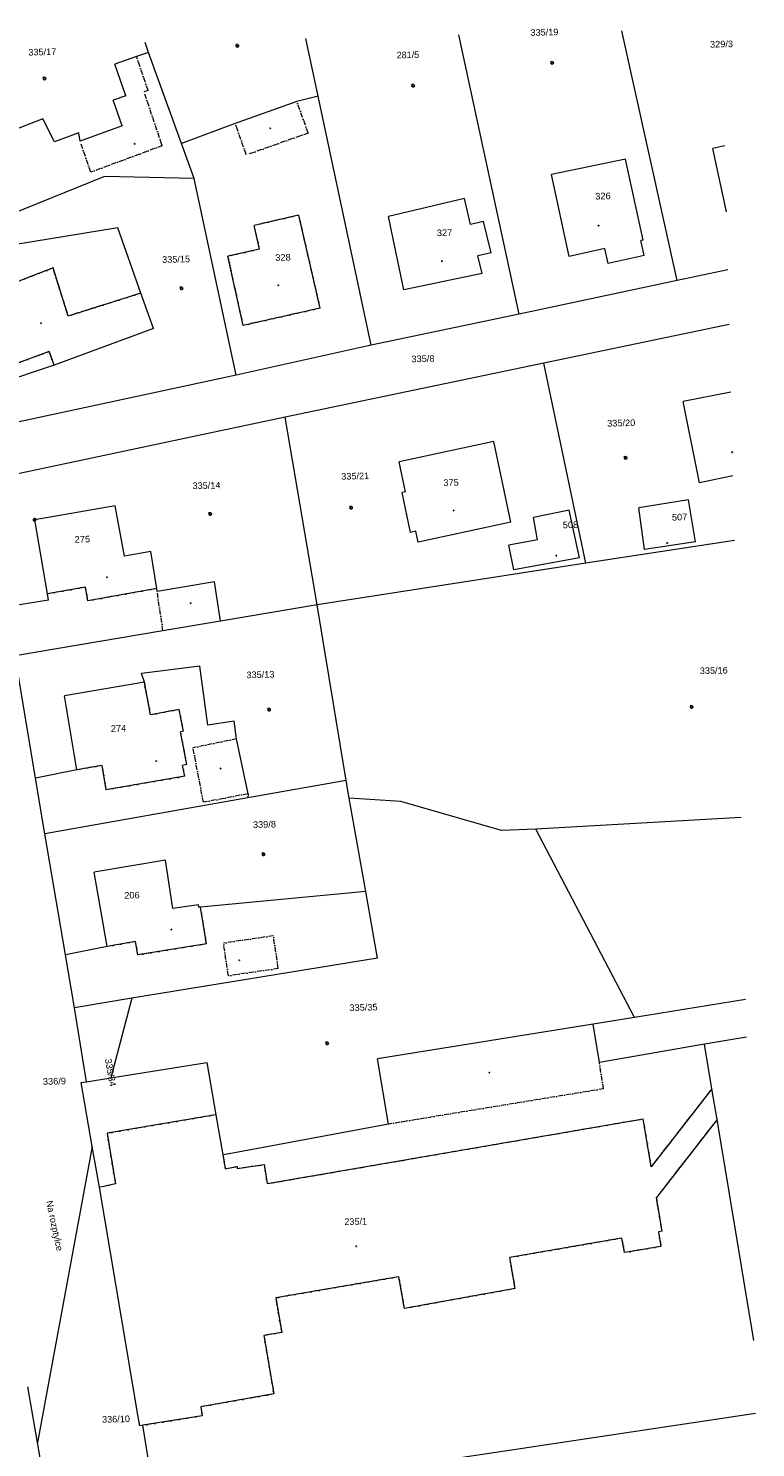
# Model space of a CAD drawing. Header units: millimetres. Extents: x -211955 to 157391, y -241491 to 94551.
# Tile 18 of 18: x 65669 to 153786, y -77518 to 94551. Entities that reach past the tile are written whole.
import ezdxf

# ---------------------------------------------------------------- set-up
doc = ezdxf.new("R2010")
doc.units = ezdxf.units.MM
doc.linetypes.add('Cerchovana_1', pattern=[1000, 600, -200, 0, -200])
doc.layers.add('XR$6$KATASTR_1', color=7, linetype='Continuous', lineweight=25)
doc.styles.add('ARIAL', font='ARIAL.TTF')

# ---------------------------------------------------------------- blocks, each defined once
blk = doc.blocks.new('1$0100')
at = {"layer": 'XR$6$KATASTR_1', "color": 7, "lineweight": 25}
blk.add_line((-50, 0), (50, 0), dxfattribs=at)
blk.add_lwpolyline([(190, 720), (530, 530), (720, 190), (720, -200), (530, -540), (190, -730), (-200, -730), (-540, -540), (-730, -200), (-730, 190), (-540, 530), (-200, 720), (190, 720)], close=True, dxfattribs=at)
blk = doc.blocks.new('3$0400')
at = {"layer": 'XR$6$KATASTR_1', "color": 7, "lineweight": 25}
blk.add_lwpolyline([(0, 0), (-380, 100), (-650, 370), (-750, 740), (-650, 1110), (-380, 1380), (-10, 1480), (360, 1380), (630, 1110), (730, 730), (630, 350), (360, 80), (-20, -20), (980, -20)], dxfattribs=at)
blk = doc.blocks.new('4$0200')
at = {"layer": 'XR$6$KATASTR_1', "color": 7, "lineweight": 25}
blk.add_lwpolyline([(90, 150), (180, 0), (90, -150), (-90, -150), (-180, 0), (-90, 150), (90, 150)], close=True, dxfattribs=at)
blk = doc.blocks.new('$280')
at = {"layer": 'XR$6$KATASTR_1', "color": 7, "lineweight": 25}
blk.add_lwpolyline([(0, 170), (100, 150), (150, 60), (170, 0), (150, -90), (70, -160), (0, -170), (-90, -140), (-150, -80), (-170, 0), (-150, 90), (-70, 160), (0, 170)], close=True, dxfattribs=at)

msp = doc.modelspace()

# ---------------------------------------------------------------- linework, layer by layer
at = {"layer": 'XR$6$KATASTR_1', "color": 126, "linetype": 'Continuous', "lineweight": 13}
for p, q in [((100776.205, 86320.755), (99295.84, 93306.813)), ((125125.933, 59905.215), (117820.358, 93757.532)), ((144282.429, 63982.378), (137564.515, 94237.925)), ((80240.677, 91642.829), (78772.547, 91136.969)), ((80240.677, 91642.829), (79811.607, 92832.745)), ((84240.783, 80586.855), (80240.677, 91642.829)), ((78772.547, 91136.969), (76144.006, 90222.763)), ((77477.772, 86384.069), (76144.006, 90222.763)), ((77477.772, 86384.069), (75930.395, 85846.272)), ((100776.205, 86320.755), (98211.319, 85668.174)), ((107192.506, 56127.89), (100776.205, 86320.755)), ((77026.713, 82722.014), (75930.395, 85846.272)), ((98211.319, 85668.174), (90723.633, 83015.261)), ((67432.789, 83588.911), (60357.17, 80855.997)), ((68840.742, 80812.336), (67432.789, 83588.911)), ((77026.713, 82722.014), (71940.311, 80867.745)), ((90723.633, 83015.261), (84240.783, 80586.855)), ((71775.785, 81874.041), (68840.742, 80812.336)), ((71940.311, 80867.745), (71775.785, 81874.041)), ((85773.978, 76362.899), (84240.783, 80586.855)), ((150047.049, 80307.425), (148614.043, 80002.478)), ((150047.049, 80307.425), (148614.043, 80002.478)), ((150241.639, 72309.792), (148614.043, 80002.478)), ((150241.639, 72309.792), (148614.043, 80002.478)), ((138032.478, 78704.712), (129035.287, 76835.314)), ((138032.478, 78704.712), (129035.287, 76835.314)), ((140172.234, 68873.85), (138032.478, 78704.712)), ((140172.234, 68873.85), (138032.478, 78704.712)), ((74875.282, 76587.869), (51776.23, 67223.243)), ((85773.978, 76362.899), (74875.282, 76587.869)), ((90825.695, 52508.717), (85773.978, 76362.899)), ((131177.719, 66894.484), (129035.287, 76835.314)), ((131177.719, 66894.484), (129035.287, 76835.314)), ((118492.641, 73938.02), (109293.295, 71743.609)), ((118492.641, 73938.02), (109293.295, 71743.609)), ((119250.032, 70765.504), (118492.641, 73938.02)), ((119250.032, 70765.504), (118492.641, 73938.02)), ((98436.046, 71909.569), (93014.658, 70667.334)), ((93674.779, 67792.54), (93014.658, 70667.334)), ((101021.193, 60629.112), (98436.046, 71909.569)), ((111180.498, 62836.877), (109293.295, 71743.609)), ((111180.498, 62836.877), (109293.295, 71743.609)), ((120821.538, 71133.838), (119250.032, 70765.504)), ((120821.538, 71133.838), (119250.032, 70765.504)), ((121724.215, 67334.67), (120821.538, 71133.838)), ((121724.215, 67334.67), (120821.538, 71133.838)), ((76496.627, 70385.471), (52077.065, 66370.309)), ((79300.201, 62461.319), (76496.627, 70385.471)), ((140172.234, 68873.85), (139893.533, 68817.054)), ((140172.234, 68873.85), (139893.533, 68817.054)), ((93674.779, 67792.54), (89854.887, 66919.367)), ((121724.215, 67334.67), (120142.712, 66966.093)), ((121724.215, 67334.67), (120142.712, 66966.093)), ((135515.754, 67850.284), (131177.719, 66894.484)), ((135515.754, 67850.284), (131177.719, 66894.484)), ((135909.433, 66059.33), (135515.754, 67850.284)), ((135909.433, 66059.33), (135515.754, 67850.284)), ((140287.213, 67026.1), (139893.533, 68817.054)), ((140287.213, 67026.1), (139893.533, 68817.054)), ((68653.06, 65503.242), (59030.823, 61778.091)), ((70495.337, 59676.329), (68653.06, 65503.242)), ((91689.211, 58541.506), (89854.887, 66919.367)), ((120654.385, 64847.912), (120142.712, 66966.093)), ((120654.385, 64847.912), (120142.712, 66966.093)), ((140287.213, 67026.1), (135909.433, 66059.33)), ((140287.213, 67026.1), (135909.433, 66059.33)), ((120654.385, 64847.912), (111180.498, 62836.877)), ((120654.385, 64847.912), (111180.498, 62836.877)), ((144282.429, 63982.378), (125125.933, 59905.215)), ((150412.391, 65291.869), (144282.429, 63982.378)), ((79300.201, 62461.319), (70495.337, 59676.329)), ((80825.102, 58167.14), (79300.201, 62461.319)), ((80825.102, 58167.14), (79300.201, 62461.319)), ((101021.193, 60629.112), (91689.211, 58541.506)), ((125125.933, 59905.215), (107192.506, 56127.89)), ((150573.9, 58653.833), (128121.032, 53976.312)), ((80825.102, 58167.14), (68799.878, 53713.324)), ((80825.102, 58167.14), (68799.878, 53713.324)), ((68189.426, 55368.966), (62111.59, 53150.474)), ((68799.878, 53713.324), (68189.426, 55368.966)), ((107192.506, 56127.89), (90825.695, 52508.717)), ((68799.878, 53713.324), (57805.127, 50074.815)), ((128121.032, 53976.312), (96801.177, 47422.559)), ((133222.71, 29713.225), (128121.032, 53976.312)), ((90825.695, 52508.717), (59331.245, 45730.65)), ((150773.598, 50446.262), (144999.881, 49295.484)), ((150773.598, 50446.262), (144999.881, 49295.484)), ((146969.444, 39470.484), (144999.881, 49295.484)), ((146969.444, 39470.484), (144999.881, 49295.484)), ((96801.177, 47422.559), (60378.137, 39704.332)), ((100675.505, 24680.068), (96801.177, 47422.559)), ((122080.8, 44456.575), (110586.757, 42016.275)), ((122080.8, 44456.575), (110586.757, 42016.275)), ((124128.637, 34703.5), (122080.8, 44456.575)), ((124128.637, 34703.5), (122080.8, 44456.575)), ((111356.31, 38343.907), (110586.757, 42016.275)), ((111356.31, 38343.907), (110586.757, 42016.275)), ((151020.484, 40299.265), (146969.444, 39470.484)), ((151020.484, 40299.265), (146969.444, 39470.484)), ((111356.31, 38343.907), (110968.128, 38264.442)), ((111356.31, 38343.907), (110968.128, 38264.442)), ((111975.591, 33447.522), (110968.128, 38264.442)), ((111975.591, 33447.522), (110968.128, 38264.442)), ((76196.667, 36668.199), (66435.079, 34970.258)), ((76196.667, 36668.199), (66435.079, 34970.258)), ((77325.968, 30543.856), (76196.667, 36668.199)), ((77325.968, 30543.856), (76196.667, 36668.199)), ((131205.642, 36146.066), (126855.908, 35260.002)), ((131205.642, 36146.066), (126855.908, 35260.002)), ((132446.881, 30354.544), (131205.642, 36146.066)), ((132446.881, 30354.544), (131205.642, 36146.066)), ((145649.227, 37407.761), (139631.689, 36411.097)), ((145649.227, 37407.761), (139631.689, 36411.097)), ((140304.604, 31365.972), (139631.689, 36411.097)), ((140304.604, 31365.972), (139631.689, 36411.097)), ((146504.034, 32287.038), (145649.227, 37407.761)), ((146504.034, 32287.038), (145649.227, 37407.761)), ((67964.091, 25984.791), (66435.079, 34970.258)), ((67964.091, 25984.791), (66435.079, 34970.258)), ((124128.637, 34703.5), (112914.511, 32270.011)), ((124128.637, 34703.5), (112914.511, 32270.011)), ((127372.422, 32531.759), (126855.908, 35260.002)), ((127372.422, 32531.759), (126855.908, 35260.002)), ((112632.477, 33583.54), (111975.591, 33447.522)), ((112632.477, 33583.54), (111975.591, 33447.522)), ((112914.511, 32270.011), (112632.477, 33583.54)), ((112914.511, 32270.011), (112632.477, 33583.54)), ((80522.613, 31131.784), (77325.968, 30543.856)), ((80522.613, 31131.784), (77325.968, 30543.856)), ((81211.898, 26647.223), (80522.613, 31131.784)), ((81211.898, 26647.223), (80522.613, 31131.784)), ((127372.422, 32531.759), (123897.319, 31877.038)), ((127372.422, 32531.759), (123897.319, 31877.038)), ((124499.89, 28900.814), (123897.319, 31877.038)), ((124499.89, 28900.814), (123897.319, 31877.038)), ((151211.425, 32451.588), (133222.71, 29713.225)), ((146504.034, 32287.038), (140304.604, 31365.972)), ((146504.034, 32287.038), (140304.604, 31365.972)), ((133222.71, 29713.225), (100675.505, 24680.068)), ((132446.881, 30354.544), (124499.89, 28900.814)), ((132446.881, 30354.544), (124499.89, 28900.814)), ((72585.205, 26817.44), (67964.091, 25984.791)), ((68092.301, 25237.689), (67964.091, 25984.791)), ((72885.992, 25144.261), (72585.205, 26817.44)), ((81211.898, 26647.223), (72885.992, 25144.261)), ((81260.886, 26278.305), (81211.898, 26647.223)), ((88224.494, 27448.032), (81260.886, 26278.305)), ((88940.341, 22694.038), (88224.494, 27448.032)), ((68092.301, 25237.689), (63040.342, 24434.569)), ((100675.505, 24680.068), (88940.341, 22694.038)), ((104184.661, 3379.121), (100675.505, 24680.068)), ((88940.341, 22694.038), (81976.976, 21514.314)), ((81976.976, 21514.314), (64085.531, 18478.229)), ((66546.846, 3653.712), (64085.531, 18478.229)), ((86452.464, 17231.907), (79381.831, 16349.662)), ((87407.364, 10053.01), (86452.464, 17231.907)), ((79718.009, 15277.522), (79381.831, 16349.662)), ((79718.009, 15277.522), (70035.668, 13611.519)), ((79718.009, 15277.522), (70035.668, 13611.519)), ((80474.379, 11324.75), (79718.009, 15277.522)), ((71553.467, 4675.793), (70035.668, 13611.519)), ((71553.467, 4675.793), (70035.668, 13611.519)), ((83949.482, 11979.471), (80474.379, 11324.75)), ((84453.81, 9340.958), (83949.482, 11979.471)), ((90586.204, 10550.478), (87407.364, 10053.01)), ((90888.183, 8417.192), (90586.204, 10550.478)), ((84453.81, 9340.958), (84105.129, 9282.459)), ((84862.472, 5289.699), (84105.129, 9282.459)), ((92280.544, 1759.09), (90888.183, 8417.192)), ((74612.099, 5180.34), (71553.467, 4675.793)), ((75093.733, 2241.186), (74612.099, 5180.34)), ((84862.472, 5289.699), (84354.569, 5197.318)), ((84606.611, 3883.06), (84354.569, 5197.318)), ((71553.467, 4675.793), (66546.846, 3653.712)), ((67661.237, -3091.178), (66546.846, 3653.712)), ((84606.611, 3883.06), (75093.733, 2241.186)), ((104184.661, 3379.121), (92262.472, 1268.505)), ((92280.544, 1759.09), (92262.472, 1268.505)), ((104556.862, 1237.541), (104184.661, 3379.121)), ((92262.472, 1268.505), (67661.237, -3091.178)), ((110799.37, 799.252), (104556.862, 1237.541)), ((106542.674, -10077.504), (104556.862, 1237.541)), ((122987.734, -2685.313), (110799.37, 799.252)), ((152028.215, -1118.477), (127165.524, -2543.651)), ((70169.375, -17784.518), (67661.237, -3091.178)), ((127165.524, -2543.651), (122987.734, -2685.313)), ((139124.029, -25359.527), (127165.524, -2543.651)), ((82273.53, -6296.701), (73626.26, -7747.464)), ((82273.53, -6296.701), (73626.26, -7747.464)), ((83166.575, -12166.716), (82273.53, -6296.701)), ((83166.575, -12166.716), (82273.53, -6296.701)), ((75205.987, -16761.706), (73626.26, -7747.464)), ((75205.987, -16761.706), (73626.26, -7747.464)), ((106542.674, -10077.504), (86542.899, -11974.534)), ((107970.062, -18175.181), (106542.674, -10077.504)), ((86265.925, -11691.188), (83166.575, -12166.716)), ((86265.925, -11691.188), (83166.575, -12166.716)), ((86313.697, -12010.12), (86265.925, -11691.188)), ((86313.697, -12010.12), (86265.925, -11691.188)), ((86542.899, -11974.534), (86313.697, -12010.12)), ((86542.899, -11974.534), (86313.697, -12010.12)), ((87231.941, -16449.098), (86542.899, -11974.534)), ((75205.987, -16761.706), (70169.375, -17784.518)), ((78642.318, -16157.943), (75205.987, -16761.706)), ((78931.648, -17771.383), (78642.318, -16157.943)), ((87231.941, -16449.098), (78931.648, -17771.383)), ((71255.258, -24179.997), (70169.375, -17784.518)), ((107970.062, -18175.181), (78219.596, -23040.262)), ((78219.596, -23040.262), (71255.258, -24179.997)), ((78219.596, -23040.262), (75643.692, -32695.774)), ((152565.282, -23191.944), (139124.029, -25359.527)), ((72724.045, -33156.927), (71255.258, -24179.997)), ((139124.029, -25359.527), (134102.303, -26171.914)), ((134102.303, -26171.914), (107957.389, -30399.106)), ((134856.192, -30844.959), (134102.303, -26171.914)), ((147605.217, -28594.19), (134856.192, -30844.959)), ((152675.955, -27740.598), (147605.217, -28594.19)), ((152675.955, -27740.598), (147605.217, -28594.19)), ((148497.07, -34004.097), (147605.217, -28594.19)), ((148497.07, -34004.097), (147605.217, -28594.19)), ((109299.936, -38298.787), (107957.389, -30399.106)), ((72724.045, -33156.927), (75643.692, -32695.774)), ((148497.07, -34004.097), (141134.796, -43455.972)), ((149117.884, -37730.099), (148497.07, -34004.097)), ((149117.884, -37730.099), (148497.07, -34004.097)), ((149117.884, -37730.099), (148497.07, -34004.097)), ((88395.976, -37156.911), (89234.949, -42037.948)), ((88395.976, -37156.911), (89234.949, -42037.948)), ((94620.947, -45507.968), (140163.478, -37657.882)), ((141134.796, -43455.972), (140163.478, -37657.882)), ((149117.884, -37730.099), (141765.85, -47191.727)), ((153571.31, -64539.707), (149117.884, -37730.099)), ((153571.31, -64539.707), (149117.884, -37730.099)), ((109299.936, -38298.787), (89981.565, -41889.744)), ((73415.568, -41022.434), (66775.903, -76884.545)), ((74275.508, -45942.973), (73415.568, -41022.434)), ((89981.565, -41889.744), (89234.949, -42037.948)), ((89234.949, -42037.948), (89525.982, -43721.367)), ((78984.163, -73786.679), (74275.508, -45942.973)), ((78984.163, -73786.679), (74275.508, -45942.973)), ((142455.16, -51266.166), (141765.85, -47191.727)), ((142455.16, -51266.166), (142006.996, -51347.091)), ((137594.117, -52104.653), (123997.532, -54466.071)), ((124649.067, -58221.334), (123997.532, -54466.071)), ((110570.168, -56793.363), (95638.115, -59357.324)), ((111233.889, -60638.356), (110570.168, -56793.363)), ((124649.067, -58221.334), (111233.889, -60638.356)), ((66775.903, -76884.545), (65591.776, -70151.356)), ((66775.903, -76884.545), (65591.776, -70151.356)), ((86733.33, -73658.152), (79539.303, -74813.48)), ((153786.089, -73367.095), (81089.988, -84278.562)), ((86556.618, -72562.126), (86733.33, -73658.152)), ((81089.988, -84278.562), (79539.303, -74813.48)), ((68425.098, -86287.213), (66775.903, -76884.545)), ((68425.098, -86287.213), (66775.903, -76884.545))]:
    msp.add_line(p, q, dxfattribs=at)
at = {"layer": 'XR$6$KATASTR_1', "color": 126, "linetype": 'Cerchovana_1', "lineweight": 13}
for p, q in [((80162.865, 87029.572), (78772.547, 91136.969)), ((80162.865, 87029.572), (79676.659, 86867.697)), ((81886.346, 80329.511), (79676.659, 86867.697)), ((99564.35, 81859.958), (98211.319, 85668.174)), ((92076.663, 79207.045), (90723.633, 83015.261)), ((99564.35, 81859.958), (92076.663, 79207.045)), ((73231.9, 77118.052), (71940.311, 80867.745)), ((81886.346, 80329.511), (73231.9, 77118.052)), ((98436.046, 71909.569), (93014.658, 70667.334)), ((93674.779, 67792.54), (93014.658, 70667.334)), ((101021.193, 60629.112), (98436.046, 71909.569)), ((93674.779, 67792.54), (89854.887, 66919.367)), ((68653.06, 65503.242), (59030.823, 61778.091)), ((70495.337, 59676.329), (68653.06, 65503.242)), ((91689.211, 58541.506), (89854.887, 66919.367)), ((79300.201, 62461.319), (70495.337, 59676.329)), ((101021.193, 60629.112), (91689.211, 58541.506)), ((68189.426, 55368.966), (62111.59, 53150.474)), ((68799.878, 53713.324), (68189.426, 55368.966)), ((72585.205, 26817.44), (67964.091, 25984.791)), ((72885.992, 25144.261), (72585.205, 26817.44)), ((81211.898, 26647.223), (72885.992, 25144.261)), ((81976.976, 21514.314), (81260.886, 26278.305)), ((80474.379, 11324.75), (79718.009, 15277.522)), ((83949.482, 11979.471), (80474.379, 11324.75)), ((84453.81, 9340.958), (83949.482, 11979.471)), ((84453.81, 9340.958), (84105.129, 9282.459)), ((84862.472, 5289.699), (84105.129, 9282.459)), ((90888.183, 8417.192), (85613.345, 7318.564)), ((86884.282, 717.525), (85613.345, 7318.564)), ((74612.099, 5180.34), (71553.467, 4675.793)), ((75093.733, 2241.186), (74612.099, 5180.34)), ((84862.472, 5289.699), (84354.569, 5197.318)), ((84606.611, 3883.06), (84354.569, 5197.318)), ((84606.611, 3883.06), (75093.733, 2241.186)), ((92280.544, 1759.09), (86884.282, 717.525)), ((87231.941, -16449.098), (86542.899, -11974.534)), ((95360.314, -15461.094), (89310.11, -16348.52)), ((95946.977, -19427.998), (95360.314, -15461.094)), ((78642.318, -16157.943), (75205.987, -16761.706)), ((78931.648, -17771.383), (78642.318, -16157.943)), ((87231.941, -16449.098), (78931.648, -17771.383)), ((89896.773, -20315.423), (89310.11, -16348.52)), ((95946.977, -19427.998), (89896.773, -20315.423)), ((135373.168, -34003.319), (134856.192, -30844.959)), ((135373.168, -34003.319), (109299.936, -38298.787)), ((148497.07, -34004.097), (141134.796, -43455.972)), ((94620.947, -45507.968), (140163.478, -37657.882)), ((141134.796, -43455.972), (140163.478, -37657.882)), ((149117.884, -37730.099), (141765.85, -47191.727)), ((89234.949, -42037.948), (89525.982, -43721.367)), ((142455.16, -51266.166), (141765.85, -47191.727)), ((142455.16, -51266.166), (142006.996, -51347.091)), ((137594.117, -52104.653), (123997.532, -54466.071)), ((124649.067, -58221.334), (123997.532, -54466.071)), ((110570.168, -56793.363), (95638.115, -59357.324)), ((111233.889, -60638.356), (110570.168, -56793.363)), ((124649.067, -58221.334), (111233.889, -60638.356)), ((86733.33, -73658.152), (79539.303, -74813.48)), ((86556.618, -72562.126), (86733.33, -73658.152))]:
    msp.add_line(p, q, dxfattribs=at)
at = {"layer": 'XR$6$KATASTR_1', "color": 126, "linetype": 'Continuous', "lineweight": 13}
for points in [[(75643.692, -32695.774), (87272.051, -30842.381), (88395.976, -37156.911)], [(73415.568, -41022.434), (72066.429, -33262.954), (72724.045, -33156.927)], [(88395.976, -37156.911), (75206.838, -39408.386), (76073.102, -44588.848)], [(76073.102, -44588.848), (76226.415, -45545.402), (74803.162, -45840.108), (74275.508, -45942.973)], [(89525.982, -43721.367), (89933.915, -43631.418), (90949.235, -43426.661), (90975.067, -43666.104), (94224.616, -43196.924), (94620.947, -45507.968)], [(142006.996, -51347.091), (142320.212, -53119.997), (137907.333, -53877.559), (137594.117, -52104.653)], [(95638.115, -59357.324), (96360.334, -63550.998), (94198.76, -63923.685)], [(94198.76, -63923.685), (95411.637, -71016.282), (86556.618, -72562.126)], [(79539.303, -74813.48), (79160.632, -74872.708), (78984.163, -73786.679)], [(79539.303, -74813.48), (79160.632, -74872.708), (78984.163, -73786.679)]]:
    msp.add_lwpolyline(points, dxfattribs=at)
at = {"layer": 'XR$6$KATASTR_1', "color": 126, "linetype": 'Cerchovana_1', "lineweight": 13}
for points in [[(88395.976, -37156.911), (75206.838, -39408.386), (76073.102, -44588.848)], [(76073.102, -44588.848), (76226.415, -45545.402), (74803.162, -45840.108), (74275.508, -45942.973)], [(89525.982, -43721.367), (89933.915, -43631.418), (90949.235, -43426.661), (90975.067, -43666.104), (94224.616, -43196.924), (94620.947, -45507.968)], [(142006.996, -51347.091), (142320.212, -53119.997), (137907.333, -53877.559), (137594.117, -52104.653)], [(95638.115, -59357.324), (96360.334, -63550.998), (94198.76, -63923.685)], [(94198.76, -63923.685), (95411.637, -71016.282), (86556.618, -72562.126)]]:
    msp.add_lwpolyline(points, dxfattribs=at)

# ---------------------------------------------------------------- block references
at = {"layer": 'XR$6$KATASTR_1', "color": 7, "linetype": 'Continuous', "lineweight": 25, "xscale": 0.2, "yscale": 0.2, "rotation": 181.3937829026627}
for name, p in [('3$0400', (90980.953, 92584.351)), ('3$0400', (129132.655, 90511.728)), ('3$0400', (67620.592, 88614.966)), ('3$0400', (112285.062, 87741.113)), ('4$0200', (94978.918, 82438.594)), ('4$0200', (78559.787, 80558.664)), ('$280', (134747.611, 70642.426)), ('$280', (115776.656, 66339.709)), ('3$0400', (84224.388, 63171.304)), ('$280', (95952.134, 63406.636)), ('$280', (67195.292, 58815.805)), ('$280', (150940.678, 43168.173)), ('3$0400', (138030.095, 42623.979)), ('3$0400', (104767.189, 36583.114)), ('1$0100', (66435.079, 34970.258)), ('3$0400', (87700.756, 35817.769)), ('$280', (117202.731, 36095.449)), ('$280', (143076.022, 32163.619)), ('$280', (129649.436, 30626.58)), ('$280', (75197.182, 28001.323)), ('4$0200', (85346.66, 24857.266)), ('3$0400', (94829.668, 12104.155)), ('3$0400', (146037.141, 12419.803)), ('$280', (81160.672, 5729.788)), ('4$0200', (88955.129, 4819.109)), ('3$0400', (94146.148, -5437.661)), ('$280', (82987.942, -14691.808)), ('4$0200', (91211.372, -18432.891)), ('3$0400', (101876.147, -28366.423)), ('4$0200', (121531.547, -32049.42)), ('$280', (105398.998, -53108.054))]:
    msp.add_blockref(name, p, dxfattribs=at)

# ---------------------------------------------------------------- texts
at = {"layer": 'XR$6$KATASTR_1', "color": 126, "linetype": 'Continuous', "lineweight": 35, "char_height": 800, "style": 'ARIAL'}
for s, insert, width, attachment_point, rotation in [('\\W0.99;335/19', (128205.492, 93672.778), 3834.49541, 8, 1.3937829), ('\\W1.00;329/3', (149666.829, 92234.372), 3214.43589, 8, 1.3937829), ('\\W0.99;335/17', (67365.639, 91282.22), 3834.49541, 8, 1.3937829), ('\\W0.98;281/5', (111667.321, 90929.697), 3205.81845, 8, 1.3937829), ('\\W1.00;326', (135300.74, 73809.484), 2281.19505, 8, 1.3937829), ('\\W1.00;327', (116103.015, 69371.211), 2281.19505, 8, 1.3937829), ('\\W1.00;328', (96530.122, 66374.239), 2281.19505, 8, 1.3937829), ('\\W0.99;335/15', (83571.767, 66148.977), 3834.49541, 8, 1.3937829), ('\\W1.00;335/8', (112088.156, 54059.025), 3214.43589, 7, 1.3937829), ('\\W1.00;335/20', (137510.646, 46295.097), 3841.58767, 8, 1.3937829), ('\\W0.99;335/14', (87250.022, 38720.331), 3834.49541, 8, 1.3937829), ('\\W0.99;335/21', (105277.655, 39859.167), 3834.49541, 8, 1.3937829), ('\\W1.00;375', (116890.009, 39081.392), 2281.19505, 8, 1.3937829), ('\\W1.00;508', (130432.98, 33929.283), 2281.19505, 7, 1.3937829), ('\\W1.00;507', (143654.225, 34861.148), 2281.19505, 7, 1.3937829), ('\\W1.00;275', (72214.107, 32202.674), 2281.19505, 8, 1.3937829), ('\\W0.99;335/13', (93789.643, 15792.615), 3834.49541, 8, 1.3937829), ('\\W0.99;335/16', (147033.321, 16247.833), 3834.49541, 7, 1.3937829), ('\\W1.00;274', (76602.905, 9282.644), 2281.19505, 8, 1.3937829), ('\\W1.00;339/8', (94281.59, -2370.793), 3214.43589, 8, 1.3937829), ('\\W1.00;206', (78225.612, -10953.873), 2281.19505, 8, 1.3937829), ('\\W1.00;335/35', (104574.256, -24597.013), 3841.58767, 7, 1.3937829), ('\\W1.00;335/34', (74919.099, -30429.953), 3841.58767, 7, 280.1947829), ('\\W1.00;336/9', (67435.751, -33543.006), 3214.43589, 7, 1.3937829), ('\\W1.00;Na rozptylce', (67576.428, -47711.907), 6641.44107, 7, 281.9137829), ('\\W0.98;235/1', (105335.934, -50516.155), 3205.81845, 8, 1.3937829), ('\\W0.99;336/10', (74599.478, -74510.878), 3834.49541, 7, 1.3937829)]:
    msp.add_mtext(s, dxfattribs=dict(at, insert=insert, width=width, attachment_point=attachment_point, rotation=rotation))

doc.saveas('drawing.dxf')
